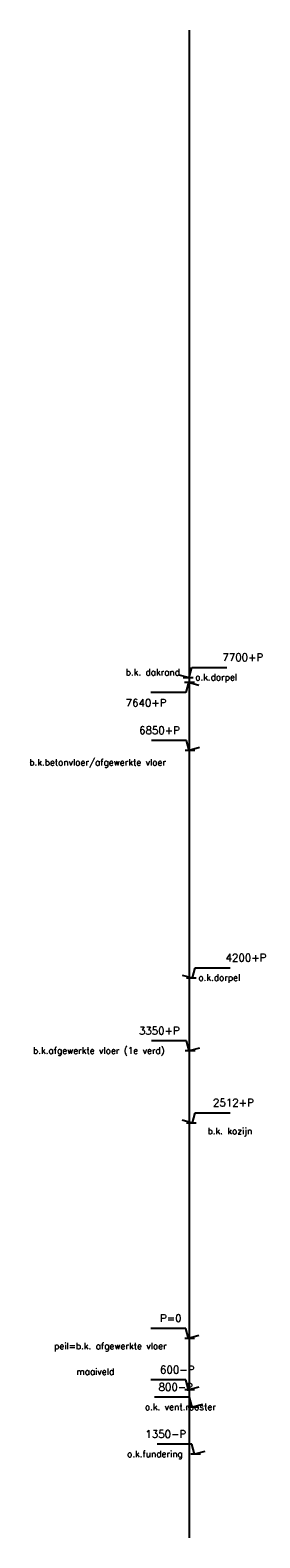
# Model space of a CAD drawing. Extents: x 0 to 317513, y 0 to 193913.
# Tile 1 of 105: x 133659 to 136345, y 90122 to 107688. Entities that reach past the tile are written whole.
import ezdxf

# ---------------------------------------------------------------- set-up
doc = ezdxf.new("R2010")
doc.units = 0
doc.header["$LTSCALE"] = 20
doc.header["$MEASUREMENT"] = 0
doc.layers.get('0').update_dxf_attribs({"linetype": 'CONTINUOUS'})
for name, color, linetype in [('A--L11G1_GRONDWERK', 1, 'CONTINUOUS'), ('A--M01A1_MAATVOERING', 1, 'CONTINUOUS'), ('A--M01B1_HOOGTE_MAATV', 1, 'CONTINUOUS'), ('A--T01B2_HOOGTE_MAATV', 2, 'CONTINUOUS'), ('A--T01B3_HOOGTE_MAATV', 3, 'CONTINUOUS')]:
    doc.layers.add(name, color=color, linetype=linetype)
doc.styles.add('HOOGTEXT', font='ROMANS.shx', dxfattribs={"height": 2.5})

# ---------------------------------------------------------------- blocks, each defined once
blk = doc.blocks.new('HOOGTEP')
at = {"layer": 'A--M01A1_MAATVOERING'}
for p, q in [((-2.41, 0.65), (0, 0)), ((0, 0), (0.62, 2.33)), ((0.62, 2.33), (8.79, 2.33))]:
    blk.add_line(p, q, dxfattribs=at)
at = {"layer": 'A--M01B1_HOOGTE_MAATV'}
blk.add_line((-1.38, 0), (0.91, 0), dxfattribs=at)
at = {"layer": 'A--T01B2_HOOGTE_MAATV', "style": 'HOOGTEXT', "flags": 4}
blk.add_attdef('TEKST', (1.84, -0.67), '', height=1.5, dxfattribs=at)
at = {"layer": 'A--T01B3_HOOGTE_MAATV', "style": 'HOOGTEXT', "flags": 4}
blk.add_attdef('HOOGTE', (1.67, 3.82), '', height=1.75, dxfattribs=at)

msp = doc.modelspace()

# ---------------------------------------------------------------- linework, layer by layer
at = {"layer": 'A--L11G1_GRONDWERK'}
msp.add_line((135518.4, 107687.9), (135518.4, 90121.6), dxfattribs=at)

# ---------------------------------------------------------------- block references
ref = msp.add_blockref('HOOGTEP', (135518.4, 100145.9, 0), dxfattribs=dict(xscale=50, yscale=50, zscale=50))
ref.add_attrib('TEKST', 'o.k.dorpel', (135589, 100112.3, 0), dxfattribs={"layer": 'A--T01B2_HOOGTE_MAATV', "height": 75, "style": 'HOOGTEXT', "flags": 4})
ref.add_attrib('HOOGTE', '7700+P', (135906.2, 100336.9, 0), dxfattribs={"layer": 'A--T01B3_HOOGTE_MAATV', "height": 87.5, "style": 'HOOGTEXT', "flags": 4})
ref = msp.add_blockref('HOOGTEP', (135510.3, 100085.9), dxfattribs=dict(xscale=50, yscale=50, zscale=50, rotation=180))
ref.add_attrib('TEKST', 'b.k. dakrand', (134776.6, 100169.9), dxfattribs={"layer": 'A--T01B2_HOOGTE_MAATV', "height": 75, "style": 'HOOGTEXT', "flags": 4})
ref.add_attrib('HOOGTE', '7640+P', (134776.6, 99807.4), dxfattribs={"layer": 'A--T01B3_HOOGTE_MAATV', "height": 87.5, "style": 'HOOGTEXT', "flags": 4})
at = {"color": 3}
ref = msp.add_blockref('HOOGTEP', (135517, 99295.9), dxfattribs=dict(at, xscale=-50, yscale=50, zscale=50))
ref.add_attrib('TEKST', 'b.k.betonvloer/afgewerkte vloer', (133650, 99119), dxfattribs={"layer": 'A--T01B2_HOOGTE_MAATV', "height": 75, "style": 'HOOGTEXT', "flags": 4})
ref.add_attrib('HOOGTE', '6850+P', (134933.4, 99486.9), dxfattribs={"layer": 'A--T01B3_HOOGTE_MAATV', "height": 87.5, "style": 'HOOGTEXT', "flags": 4})
ref = msp.add_blockref('HOOGTEP', (135555.9, 96645.9, 0), dxfattribs=dict(xscale=50, yscale=50, zscale=50))
ref.add_attrib('TEKST', 'o.k.dorpel', (135626.5, 96612.3, 0), dxfattribs={"layer": 'A--T01B2_HOOGTE_MAATV', "height": 75, "style": 'HOOGTEXT', "flags": 4})
ref.add_attrib('HOOGTE', '4200+P', (135943.7, 96836.9, 0), dxfattribs={"layer": 'A--T01B3_HOOGTE_MAATV', "height": 87.5, "style": 'HOOGTEXT', "flags": 4})
ref = msp.add_blockref('HOOGTEP', (135518.4, 95795.9), dxfattribs=dict(at, xscale=-50, yscale=50, zscale=50))
ref.add_attrib('TEKST', 'b.k.afgewerkte vloer (1e verd)', (133694.3, 95762.3), dxfattribs={"layer": 'A--T01B2_HOOGTE_MAATV', "height": 75, "style": 'HOOGTEXT', "flags": 4})
ref.add_attrib('HOOGTE', '3350+P', (134930.6, 95986.9), dxfattribs={"layer": 'A--T01B3_HOOGTE_MAATV', "height": 87.5, "style": 'HOOGTEXT', "flags": 4})
ref = msp.add_blockref('HOOGTEP', (135555.9, 94957.5), dxfattribs=dict(xscale=50, yscale=50, zscale=50))
ref.add_attrib('TEKST', 'b.k. kozijn', (135733.1, 94823.5), dxfattribs={"layer": 'A--T01B2_HOOGTE_MAATV', "height": 75, "style": 'HOOGTEXT', "flags": 4})
ref.add_attrib('HOOGTE', '2512+P', (135796.8, 95148.5), dxfattribs={"layer": 'A--T01B3_HOOGTE_MAATV', "height": 87.5, "style": 'HOOGTEXT', "flags": 4})
ref = msp.add_blockref('HOOGTEP', (135511.4, 92445.9), dxfattribs=dict(at, xscale=-50, yscale=50, zscale=50))
ref.add_attrib('TEKST', 'peil=b.k. afgewerkte vloer', (133940.8, 92318.8), dxfattribs={"layer": 'A--T01B2_HOOGTE_MAATV', "height": 75, "style": 'HOOGTEXT', "flags": 4})
ref.add_attrib('HOOGTE', 'P=0', (135177.7, 92636.9), dxfattribs={"layer": 'A--T01B3_HOOGTE_MAATV', "height": 87.5, "style": 'HOOGTEXT', "flags": 4})
ref = msp.add_blockref('HOOGTEP', (135511.4, 91845.9), dxfattribs=dict(at, xscale=-50, yscale=50, zscale=50))
ref.add_attrib('TEKST', 'maaiveld', (134201.5, 92021.3), dxfattribs={"layer": 'A--T01B2_HOOGTE_MAATV', "height": 75, "style": 'HOOGTEXT', "flags": 4})
ref.add_attrib('HOOGTE', '600-P', (135177.7, 92036.9), dxfattribs={"layer": 'A--T01B3_HOOGTE_MAATV', "height": 87.5, "style": 'HOOGTEXT', "flags": 4})
ref = msp.add_blockref('HOOGTEP', (135552.7, 91644.2), dxfattribs=dict(xscale=-50, yscale=50, zscale=50))
ref.add_attrib('TEKST', 'o.k. vent.rooster', (135001, 91610.6), dxfattribs={"layer": 'A--T01B2_HOOGTE_MAATV', "height": 75, "style": 'HOOGTEXT', "flags": 4})
ref.add_attrib('HOOGTE', '800-P', (135160.8, 91835.1), dxfattribs={"layer": 'A--T01B3_HOOGTE_MAATV', "height": 87.5, "style": 'HOOGTEXT', "flags": 4})
ref = msp.add_blockref('HOOGTEP', (135581.8, 91095.9), dxfattribs=dict(at, xscale=-50, yscale=50, zscale=50))
ref.add_attrib('TEKST', 'o.k.fundering', (134793.3, 91062.3), dxfattribs={"layer": 'A--T01B2_HOOGTE_MAATV', "height": 75, "style": 'HOOGTEXT', "flags": 4})
ref.add_attrib('HOOGTE', '1350-P', (135006.5, 91286.9), dxfattribs={"layer": 'A--T01B3_HOOGTE_MAATV', "height": 87.5, "style": 'HOOGTEXT', "flags": 4})

doc.saveas('drawing.dxf')
